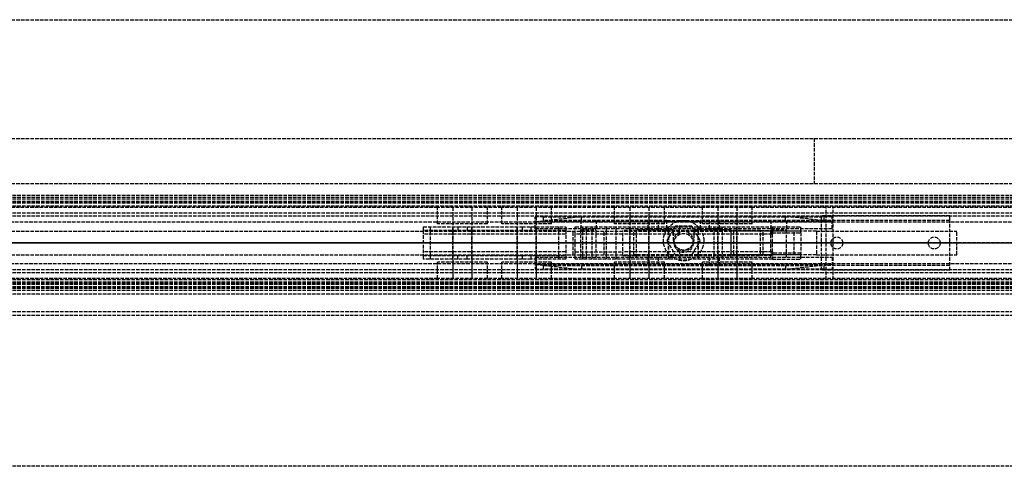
# Model space of a CAD drawing. Header units: millimetres. Extents: x 0 to 2000, y -94 to 94.
# Tile 10 of 11: x 636 to 1050, y -94 to 94. Entities that reach past the tile are written whole.
import ezdxf

# ---------------------------------------------------------------- set-up
doc = ezdxf.new("R2010")
doc.units = ezdxf.units.MM
doc.header["$LTSCALE"] = 10
doc.linetypes.add('ALLCAD_Strich', pattern=[0.2, 0.15, -0.05])
doc.layers.add('BESCH_KONT_sich_schn_ansi_2d', color=40, linetype='Continuous')
doc.layers.add('BESCH_KONT_sich_schn_grun_2d', color=10, linetype='Continuous')

msp = doc.modelspace()

# ---------------------------------------------------------------- linework, layer by layer
at = {"layer": 'BESCH_KONT_sich_schn_ansi_2d', "linetype": 'ALLCAD_Strich'}
for p, q in [((0, 0, 2368), (2000, 0, 2368)), ((2000, 0, 2418), (0, 0, 2418)), ((2000, 0, 2365.5), (0, 0, 2365.5)), ((2000, 0, 2250), (0, 0, 2250)), ((2000, 0, 2306), (0, 0, 2306)), ((2000, 0, 2307.5), (0, 0, 2307.5)), ((2000, 0, 2312.5), (0, 0, 2312.5)), ((2000, 0, 2331.5), (0, 0, 2331.5)), ((2000, 0, 2333), (0, 0, 2333)), ((2000, 0, 2335.5), (0, 0, 2335.5)), ((2000, 0, 2342), (0, 0, 2342)), ((2000, 0, 2343.5), (0, 0, 2343.5)), ((2000, 0, 2365), (0, 0, 2365)), ((2000, 0, 2346.21), (0, 0, 2346.21)), ((2000, 0, 2344.44), (0, 0, 2344.44)), ((2000, 0, 2343.73), (0, 0, 2343.73)), ((2000, 0, 2345.5), (0, 0, 2345.5)), ((2000, 0, 2251.5), (0, 0, 2251.5)), ((2000, 0, 2303.5), (0, 0, 2303.5)), ((2000, 0, 2306), (0, 0, 2306)), ((2000, 0, 2343.73), (0, 0, 2343.73)), ((2000, 0, 2344.44), (0, 0, 2344.44)), ((2000, 0, 2346.5), (0, 0, 2346.5)), ((2000, 0, 2364), (0, 0, 2364)), ((2000, 0, 2305.5), (0.02, 0, 2305.5)), ((973, 0, 7), (2, 0, 7)), ((179.5, 0, 2293), (852.5, 0, 2293)), ((978, 0, 2365), (214, 0, 2365)), ((975, 0, 2343.5), (217, 0, 2343.5)), ((805.4, 0, 2320.12), (808.4, 0, 2310.12)), ((819.96, 0, 2321.9), (805.4, 0, 2321.9)), ((805.4, 0, 2321.9), (805.4, 0, 2320.12)), ((805.4, 0, 2325.4), (805.4, 0, 2321.9)), ((805.4, 0, 2327.4), (805.4, 0, 2325.4)), ((805.4, 0, 2331.4), (805.4, 0, 2327.4)), ((805.4, 0, 2331.4), (865.4, 0, 2331.4)), ((805.4, 0, 2327.4), (865.4, 0, 2327.4)), ((805.4, 0, 2325.4), (865.4, 0, 2325.4)), ((808.4, 0, 2310.12), (862.4, 0, 2310.12)), ((846.96, 0, 2321.9), (823.84, 0, 2321.9)), ((865.4, 0, 2321.9), (850.84, 0, 2321.9)), ((852.5, 0, 2293), (855.96, 0, 2293)), ((870.33, 0, 2262), (852.5, 0, 2293)), ((977.5, 0, 2253), (852.5, 0, 2253)), ((852.5, 0, 2253), (852.5, 0, 2293)), ((852.5, 0, 2253), (870.33, 0, 2262)), ((872.06, 0, 2265), (855.96, 0, 2293)), ((855.96, 0, 2293), (974.04, 0, 2293)), ((865.4, 0, 2320.12), (862.4, 0, 2310.12)), ((865.38, 0, 2325.41), (865.38, 0, 2325.41)), ((865.38, 0, 2325.41), (865.38, 0, 2325.4)), ((865.38, 0, 2325.4), (865.38, 0, 2325.41)), ((865.38, 0, 2325.41), (865.38, 0, 2325.41)), ((865.38, 0, 2325.41), (865.38, 0, 2325.4)), ((865.38, 0, 2325.4), (865.38, 0, 2325.4)), ((865.39, 0, 2325.41), (865.39, 0, 2325.41)), ((865.39, 0, 2325.4), (865.39, 0, 2325.41)), ((865.39, 0, 2325.41), (865.39, 0, 2325.4)), ((865.39, 0, 2325.4), (865.39, 0, 2325.4)), ((865.39, 0, 2325.4), (865.39, 0, 2325.4)), ((865.39, 0, 2325.4), (865.39, 0, 2325.4)), ((865.39, 0, 2325.41), (865.39, 0, 2325.4)), ((865.39, 0, 2325.4), (865.39, 0, 2325.4)), ((865.39, 0, 2325.41), (865.39, 0, 2325.41)), ((865.39, 0, 2325.41), (865.39, 0, 2325.41)), ((865.39, 0, 2325.41), (865.39, 0, 2325.4)), ((865.39, 0, 2325.4), (865.39, 0, 2325.41)), ((865.4, 0, 2325.41), (865.4, 0, 2325.41)), ((865.4, 0, 2325.4), (865.4, 0, 2325.41)), ((865.4, 0, 2325.41), (865.4, 0, 2325.41)), ((865.4, 0, 2325.41), (865.4, 0, 2325.4)), ((865.4, 0, 2325.4), (865.4, 0, 2325.4)), ((865.4, 0, 2321.9), (865.4, 0, 2320.12)), ((865.4, 0, 2331.4), (865.4, 0, 2327.4)), ((865.4, 0, 2327.4), (865.4, 0, 2325.4)), ((865.4, 0, 2325.4), (865.4, 0, 2321.9)), ((869.4, 0, 2327.4), (889.4, 0, 2327.4)), ((869.4, 0, 2325.41), (869.4, 0, 2327.4)), ((869.4, 0, 2325.41), (869.4, 0, 2325.4)), ((869.4, 0, 2325.4), (869.4, 0, 2325.4)), ((869.4, 0, 2325.41), (869.4, 0, 2325.4)), ((869.4, 0, 2325.41), (869.4, 0, 2325.41)), ((869.4, 0, 2325.41), (869.4, 0, 2325.41)), ((869.4, 0, 2325.4), (869.4, 0, 2325.41)), ((869.4, 0, 2325.4), (869.4, 0, 2325.4)), ((952.4, 0, 2325.4), (869.4, 0, 2325.4)), ((869.4, 0, 2310.12), (869.4, 0, 2325.4)), ((869.41, 0, 2325.41), (869.41, 0, 2325.41)), ((869.41, 0, 2325.41), (869.41, 0, 2325.4)), ((869.41, 0, 2325.41), (869.41, 0, 2325.41)), ((869.41, 0, 2325.4), (869.41, 0, 2325.4)), ((869.41, 0, 2325.4), (869.41, 0, 2325.41)), ((869.41, 0, 2325.4), (869.41, 0, 2325.4)), ((869.41, 0, 2325.4), (869.41, 0, 2325.4)), ((869.41, 0, 2325.4), (869.41, 0, 2325.4)), ((869.41, 0, 2325.4), (869.41, 0, 2325.41)), ((869.41, 0, 2325.41), (869.41, 0, 2325.41)), ((869.41, 0, 2325.4), (869.41, 0, 2325.41)), ((869.41, 0, 2325.4), (869.41, 0, 2325.41)), ((869.42, 0, 2325.41), (869.42, 0, 2325.4)), ((869.42, 0, 2325.4), (869.42, 0, 2325.41)), ((869.42, 0, 2325.4), (869.42, 0, 2325.4)), ((869.42, 0, 2325.41), (869.42, 0, 2325.4)), ((869.42, 0, 2325.41), (869.42, 0, 2325.41)), ((869.42, 0, 2325.41), (869.42, 0, 2325.41)), ((959.67, 0, 2262), (870.33, 0, 2262)), ((957.94, 0, 2265), (872.06, 0, 2265)), ((872.06, 0, 2265), (872.06, 0, 2265)), ((872.06, 0, 2265.01), (872.06, 0, 2265.01)), ((872.06, 0, 2265.01), (872.06, 0, 2265.01)), ((872.06, 0, 2265.01), (872.06, 0, 2265)), ((872.06, 0, 2265), (872.06, 0, 2265.01)), ((872.07, 0, 2265), (872.07, 0, 2265.01)), ((872.07, 0, 2265.01), (872.07, 0, 2265)), ((872.07, 0, 2265.01), (872.07, 0, 2265.01)), ((872.07, 0, 2265.01), (872.07, 0, 2265.01)), ((872.07, 0, 2265), (872.07, 0, 2265)), ((872.07, 0, 2265.01), (872.07, 0, 2265)), ((872.07, 0, 2265), (872.07, 0, 2265)), ((872.07, 0, 2265), (872.07, 0, 2265)), ((872.07, 0, 2265), (872.07, 0, 2265)), ((872.07, 0, 2265.01), (872.07, 0, 2265)), ((872.07, 0, 2265), (872.07, 0, 2265.01)), ((872.07, 0, 2265.01), (872.07, 0, 2265.01)), ((872.07, 0, 2265.01), (872.07, 0, 2265)), ((872.08, 0, 2265), (872.08, 0, 2265.01)), ((872.08, 0, 2265.01), (872.08, 0, 2265.01)), ((872.08, 0, 2265.01), (872.08, 0, 2265)), ((872.08, 0, 2265), (872.08, 0, 2265.01)), ((872.08, 0, 2265.01), (872.08, 0, 2265.01)), ((872.08, 0, 2265), (872.08, 0, 2265)), ((913.4, 0, 2302.9), (874.12, 0, 2305.13)), ((889.4, 0, 2327.4), (952.3, 0, 2327.4)), ((889.4, 0, 2327.4), (889.4, 0, 2331.4)), ((889.4, 0, 2331.4), (947.4, 0, 2331.4)), ((894, 0, 2279), (894, 0, 2293)), ((936, 0, 2279), (894, 0, 2279)), ((935, 0, 2292), (895, 0, 2292)), ((895, 0, 2292), (895, 0, 2287.5)), ((895, 0, 2287.5), (935, 0, 2287.5)), ((925.75, 0, 2277.5), (904.25, 0, 2277.5)), ((904.25, 0, 2286), (925.75, 0, 2286)), ((923.5, 0, 2295), (906.5, 0, 2295)), ((906.5, 0, 2293), (906.5, 0, 2295)), ((908, 0, 2281.5), (911.5, 0, 2281.5)), ((908, 0, 2281.5), (908, 0, 2287.5)), ((908, 0, 2301), (911.5, 0, 2301)), ((908, 0, 2295), (908, 0, 2301)), ((908, 0, 2287.5), (908, 0, 2293)), ((910.75, 0, 2287.5), (910.75, 0, 2292)), ((911, 0, 2323.28), (911, 0, 2313.52)), ((919, 0, 2313), (911, 0, 2313)), ((911, 0, 2281.5), (911, 0, 2303.04)), ((911, 0, 2293), (911, 0, 2295)), ((911, 0, 2331.4), (911, 0, 2323.28)), ((911, 0, 2313.52), (911, 0, 2303.04)), ((911.5, 0, 2281.5), (918.5, 0, 2281.5)), ((911.5, 0, 2281.5), (911.5, 0, 2287.5)), ((911.5, 0, 2301), (918.5, 0, 2301)), ((911.5, 0, 2295), (911.5, 0, 2301)), ((927.9, 0, 2302.9), (913.4, 0, 2302.9)), ((913.61, 0, 2325.4), (913.61, 0, 2327.4)), ((916.39, 0, 2327.4), (916.39, 0, 2325.4)), ((918.48, 0, 2281.51), (918.48, 0, 2281.51)), ((918.48, 0, 2281.51), (918.48, 0, 2281.5)), ((918.48, 0, 2281.5), (918.48, 0, 2281.5)), ((918.48, 0, 2281.5), (918.48, 0, 2281.51)), ((918.48, 0, 2281.51), (918.48, 0, 2281.51)), ((918.48, 0, 2281.51), (918.48, 0, 2281.5)), ((918.48, 0, 2295.01), (918.48, 0, 2295.01)), ((918.48, 0, 2295.01), (918.48, 0, 2295)), ((918.48, 0, 2295), (918.48, 0, 2295.01)), ((918.48, 0, 2295.01), (918.48, 0, 2295.01)), ((918.48, 0, 2295.01), (918.48, 0, 2295)), ((918.48, 0, 2295), (918.48, 0, 2295)), ((918.49, 0, 2281.5), (918.49, 0, 2281.51)), ((918.49, 0, 2281.51), (918.49, 0, 2281.51)), ((918.49, 0, 2281.51), (918.49, 0, 2281.5)), ((918.49, 0, 2281.5), (918.49, 0, 2281.5)), ((918.49, 0, 2281.51), (918.49, 0, 2281.51)), ((918.49, 0, 2281.51), (918.49, 0, 2281.5)), ((918.49, 0, 2281.51), (918.49, 0, 2281.5)), ((918.49, 0, 2281.5), (918.49, 0, 2281.5)), ((918.49, 0, 2281.5), (918.49, 0, 2281.5)), ((918.49, 0, 2281.5), (918.49, 0, 2281.5)), ((918.49, 0, 2281.5), (918.49, 0, 2281.51)), ((918.49, 0, 2281.51), (918.49, 0, 2281.51)), ((918.49, 0, 2295.01), (918.49, 0, 2295.01)), ((918.49, 0, 2295), (918.49, 0, 2295.01)), ((918.49, 0, 2295.01), (918.49, 0, 2295)), ((918.49, 0, 2295), (918.49, 0, 2295)), ((918.49, 0, 2295), (918.49, 0, 2295)), ((918.49, 0, 2295), (918.49, 0, 2295)), ((918.49, 0, 2295.01), (918.49, 0, 2295)), ((918.49, 0, 2295), (918.49, 0, 2295)), ((918.49, 0, 2295.01), (918.49, 0, 2295.01)), ((918.49, 0, 2295.01), (918.49, 0, 2295.01)), ((918.49, 0, 2295.01), (918.49, 0, 2295)), ((918.49, 0, 2295), (918.49, 0, 2295.01)), ((918.5, 0, 2281.5), (922, 0, 2281.5)), ((918.5, 0, 2281.5), (918.5, 0, 2287.5)), ((918.5, 0, 2281.51), (918.5, 0, 2281.51)), ((918.5, 0, 2281.51), (918.5, 0, 2281.5)), ((918.5, 0, 2281.5), (918.5, 0, 2281.5)), ((918.5, 0, 2281.5), (918.5, 0, 2281.51)), ((918.5, 0, 2281.51), (918.5, 0, 2281.51)), ((918.5, 0, 2295.01), (918.5, 0, 2295.01)), ((918.5, 0, 2295), (918.5, 0, 2295.01)), ((918.5, 0, 2295.01), (918.5, 0, 2295.01)), ((918.5, 0, 2295.01), (918.5, 0, 2295)), ((918.5, 0, 2295), (918.5, 0, 2295)), ((918.5, 0, 2301), (922, 0, 2301)), ((918.5, 0, 2295), (918.5, 0, 2301)), ((919, 0, 2323.12), (919, 0, 2313.68)), ((919, 0, 2281.5), (919, 0, 2302.9)), ((919, 0, 2293), (919, 0, 2295)), ((919, 0, 2331.4), (919, 0, 2323.12)), ((919, 0, 2313.68), (919, 0, 2302.9)), ((919.25, 0, 2287.5), (919.25, 0, 2292)), ((922, 0, 2281.5), (922, 0, 2287.5)), ((922, 0, 2295), (922, 0, 2301)), ((922, 0, 2293), (922, 0, 2287.5)), ((923.5, 0, 2293), (923.5, 0, 2295)), ((931.4, 0, 2298.4), (927.9, 0, 2302.9)), ((964.4, 0, 2298.4), (931.4, 0, 2298.4)), ((934.9, 0, 2314.4), (934.9, 0, 2309.4)), ((934.9, 0, 2309.4), (934.9, 0, 2304.4)), ((970.9, 0, 2304.4), (934.9, 0, 2304.4)), ((970.9, 0, 2314.4), (934.9, 0, 2314.4)), ((934.9, 0, 2314.4), (934.9, 0, 2309.4)), ((934.9, 0, 2309.4), (934.9, 0, 2304.4)), ((964.4, 0, 2304.4), (934.9, 0, 2304.4)), ((952.4, 0, 2314.4), (934.9, 0, 2314.4)), ((935, 0, 2287.5), (935, 0, 2292)), ((936, 0, 2293), (936, 0, 2279)), ((952.4, 0, 2326.4), (952.4, 0, 2325.4)), ((952.4, 0, 2325.4), (952.4, 0, 2311.9)), ((952.4, 0, 2311.9), (964.4, 0, 2311.9)), ((974.04, 0, 2293), (957.94, 0, 2265)), ((977.5, 0, 2253), (959.67, 0, 2262)), ((959.67, 0, 2262), (977.5, 0, 2293)), ((964.4, 0, 2311.9), (964.4, 0, 2298.4)), ((970, 0), (970, 0, 7)), ((970, 0), (973, 0)), ((970, 0, 7), (970, 0, 2250)), ((970.9, 0, 2314.4), (970.9, 0, 2309.4)), ((970.9, 0, 2309.4), (970.9, 0, 2304.4)), ((1027, 0, 19.5), (973, 0, 19.5)), ((973, 0), (973, 0, 19.5)), ((1027, 0), (973, 0)), ((1027, 0, 2), (973, 0, 2)), ((1027, 0, 7), (973, 0, 7)), ((974.04, 0, 2293), (977.5, 0, 2293)), ((975, 0, 2343.5), (975, 0, 2348.5)), ((975, 0, 2348.5), (978, 0, 2348.5)), ((977, 0, 2), (977, 0)), ((977.5, 0, 2253), (977.5, 0, 2293)), ((977.5, 0, 2293), (1030, 0, 2293)), ((978, 0, 2348.5), (978, 0, 2365)), ((982, 0, 2), (982, 0)), ((1018, 0, 2), (1018, 0)), ((1023, 0, 2), (1023, 0)), ((1026.98, 0, 2), (1026.98, 0, 2.01)), ((1026.98, 0, 2), (1026.98, 0, 2.01)), ((1026.99, 0, 2.01), (1026.98, 0, 2.01)), ((1026.98, 0, 2), (1026.98, 0, 2.01)), ((1026.98, 0, 2.01), (1026.98, 0, 2.01)), ((1026.98, 0, 2.01), (1026.98, 0, 2.01)), ((1026.98, 0, 2), (1026.98, 0, 2.01)), ((1026.98, 0, 2), (1026.98, 0, 2.01)), ((1026.98, 0, 2), (1026.98, 0, 2.01)), ((1026.98, 0, 2), (1026.98, 0, 2.01)), ((1026.99, 0, 2), (1026.99, 0, 2.01)), ((1026.99, 0, 2.01), (1026.99, 0, 2.01)), ((1026.99, 0, 2.01), (1026.99, 0, 2.01)), ((1026.99, 0, 2.01), (1026.99, 0, 2.01)), ((1026.99, 0, 2), (1026.99, 0, 2.01)), ((1026.99, 0, 2), (1026.99, 0, 2.01)), ((1026.99, 0, 2), (1026.99, 0, 2.01)), ((1026.99, 0, 2), (1026.99, 0, 2.01)), ((1026.99, 0, 2), (1026.99, 0, 2.01)), ((1026.99, 0, 2), (1026.99, 0, 2.01)), ((1026.99, 0, 2), (1026.99, 0, 2.01)), ((1026.99, 0, 2.01), (1027, 0, 2.01)), ((1026.99, 0, 2), (1026.99, 0, 2.01)), ((1026.99, 0, 2), (1026.99, 0, 2.01)), ((1027, 0), (1027, 0, 19.5)), ((1030, 0, 7), (1027, 0, 7)), ((1027, 0), (2000, 0)), ((1027, 0, 2), (1027, 0, 2.01)), ((1027, 0, 2), (1027, 0, 2.01)), ((1027, 0, 2), (1027, 0, 2.01)), ((1027, 0, 2.01), (1027, 0, 2.01)), ((1027, 0, 2), (1027, 0, 2.01)), ((1027, 0, 2.01), (1027, 0, 2.01)), ((1027, 0, 2), (1027, 0, 2.01)), ((1027, 0, 2), (1027, 0, 2.01)), ((1030, 0, 2250), (1030, 0, 7)), ((1030, 0, 2293), (1030, 0, 2250))]:
    msp.add_line(p, q, dxfattribs=at)
at = {"layer": 'BESCH_KONT_sich_schn_ansi_2d', "linetype": 'ALLCAD_Strich', "extrusion": (0, 1, 0)}
for centre, radius in [((-821.9, 2318.4), 10.5), ((-821.9, 2318.4), 4), ((-821.9, 2318.4), 4), ((-848.9, 2318.4), 10.5), ((-848.9, 2318.4), 4), ((-848.9, 2318.4), 4), ((-875, 2273), 6.5), ((-875, 2273), 3.25), ((-874.4, 2320.4), 2), ((-884.4, 2320.4), 2), ((-896.4, 2318.4), 10.5), ((-896.4, 2318.4), 4), ((-896.4, 2318.4), 4), ((-914.9, 2318.4), 6.25), ((-914.9, 2318.4), 6.25), ((-933.4, 2318.4), 10.5), ((-933.4, 2318.4), 4), ((-933.4, 2318.4), 4), ((-955, 2273), 6.5), ((-955, 2273), 3.25)]:
    msp.add_circle(centre, radius, dxfattribs=at)
at = {"layer": 'BESCH_KONT_sich_schn_ansi_2d', "linetype": 'ALLCAD_Strich', "extrusion": (0, -1, 0)}
for centre, radius, start, end in [((865.38, 2325.4), 0.00271, 270, 360), ((865.38, 2325.41), 0.00271, 0, 90), ((865.38, 2325.41), 0.00271, 90, 180), ((865.38, 2325.4), 0.00271, 180, 270), ((865.39, 2325.41), 0.00217, 90, 180), ((865.39, 2325.4), 0.00217, 180, 270), ((865.4, 2325.41), 0.00271, 90, 180), ((865.4, 2325.4), 0.00271, 180, 270), ((865.4, 2325.41), 0.00271, 0, 90), ((865.4, 2325.4), 0.00271, 270, 360), ((869.4, 2325.4), 0.00271, 270, 360), ((869.4, 2325.41), 0.00271, 0, 90), ((869.4, 2325.4), 0.00116, 180, 270), ((869.4, 2325.41), 0.00116, 90, 180), ((869.41, 2325.4), 0.00217, 270, 0), ((869.41, 2325.41), 0.00217, 0, 90), ((869.42, 2325.4), 0.00271, 270, 360), ((869.42, 2325.41), 0.00271, 0, 90), ((869.42, 2325.4), 0.00116, 180, 270), ((869.42, 2325.41), 0.00116, 90, 180), ((872.06, 2265.01), 0.00271, 0, 90), ((872.06, 2265), 0.00271, 270, 360), ((872.06, 2265.01), 0.00271, 90, 180), ((872.06, 2265), 0.00271, 180, 270), ((872.07, 2265), 0.00217, 180, 270), ((872.07, 2265.01), 0.00217, 90, 180), ((872.08, 2265), 0.00271, 180, 270), ((872.08, 2265.01), 0.00271, 90, 180), ((872.08, 2265), 0.00271, 270, 360), ((872.08, 2265.01), 0.00271, 0, 90), ((918.48, 2281.51), 0.00271, 0, 90), ((918.48, 2281.5), 0.00271, 270, 0), ((918.48, 2281.51), 0.00271, 90, 180), ((918.48, 2281.5), 0.00271, 180, 270), ((918.48, 2295), 0.00271, 270, 0), ((918.48, 2295.01), 0.00271, 0, 90), ((918.48, 2295.01), 0.00271, 90, 180), ((918.48, 2295), 0.00271, 180, 270), ((918.5, 2281.51), 0.00271, 90, 180), ((918.5, 2281.5), 0.00271, 180, 270), ((918.49, 2281.51), 0.00217, 90, 180), ((918.49, 2281.5), 0.00217, 180, 270), ((918.49, 2295.01), 0.00217, 90, 180), ((918.49, 2295), 0.00217, 180, 270), ((918.5, 2295.01), 0.00271, 90, 180), ((918.5, 2295), 0.00271, 180, 270), ((918.5, 2281.5), 0.00271, 270, 0), ((918.5, 2281.51), 0.00271, 0, 90), ((918.5, 2295.01), 0.00271, 0, 90), ((918.5, 2295), 0.00271, 270, 0)]:
    msp.add_arc(centre, radius, start, end, dxfattribs=at)
at = {"layer": 'BESCH_KONT_sich_schn_ansi_2d', "linetype": 'ALLCAD_Strich', "extrusion": (0, 1, 0)}
for centre, radius, start, end in [((-865.38, 2325.41), 0.00116, 0, 90), ((-865.38, 2325.4), 0.00116, 270, 360), ((-865.38, 2325.41), 0.00116, 90, 180), ((-865.38, 2325.4), 0.00116, 180, 270), ((-865.39, 2325.41), 0.00093, 270, 0), ((-865.39, 2325.41), 0.00093, 360, 90), ((-865.4, 2325.41), 0.00116, 0, 90), ((-865.4, 2325.4), 0.00116, 270, 360), ((-865.4, 2325.41), 0.00116, 90, 180), ((-865.4, 2325.4), 0.00116, 180, 270), ((-869.4, 2325.41), 0.00116, 90, 180), ((-869.4, 2325.4), 0.00116, 180, 270), ((-869.4, 2325.41), 0.00271, 0, 90), ((-869.4, 2325.4), 0.00271, 270, 360), ((-874.4, 2310.12), 5, 273.2519, 0), ((-869.41, 2325.41), 0.00093, 90, 180), ((-869.41, 2325.41), 0.00093, 180, 270), ((-869.42, 2325.41), 0.00271, 0, 90), ((-869.42, 2325.4), 0.00271, 270, 360), ((-869.42, 2325.41), 0.00116, 90, 180), ((-869.42, 2325.4), 0.00116, 180, 270), ((-872.06, 2265), 0.00116, 180, 270), ((-872.06, 2265.01), 0.00116, 90, 180), ((-872.06, 2265), 0.00116, 270, 0), ((-872.06, 2265.01), 0.00116, 0, 90), ((-872.07, 2265.01), 0.00093, 0, 90), ((-872.07, 2265.01), 0.00093, 270, 360), ((-872.08, 2265.01), 0.00116, 0, 90), ((-872.08, 2265), 0.00116, 270, 0), ((-872.08, 2265.01), 0.00116, 90, 180), ((-872.08, 2265), 0.00116, 180, 270), ((-904.25, 2281.75), 4.25, 270, 90), ((-918.48, 2281.51), 0.00116, 0, 90), ((-918.48, 2281.51), 0.00116, 90, 180), ((-918.48, 2281.5), 0.00116, 180, 270), ((-918.48, 2281.5), 0.00116, 270, 360), ((-918.48, 2295.01), 0.00116, 0, 90), ((-918.48, 2295), 0.00116, 270, 360), ((-918.48, 2295.01), 0.00116, 90, 180), ((-918.48, 2295), 0.00116, 180, 270), ((-918.49, 2281.51), 0.00093, 270, 0), ((-918.49, 2281.51), 0.00093, 0, 90), ((-918.49, 2295.01), 0.00093, 270, 0), ((-918.49, 2295.01), 0.00093, 0, 90), ((-918.5, 2281.51), 0.00116, 0, 90), ((-918.5, 2281.51), 0.00116, 90, 180), ((-918.5, 2281.5), 0.00116, 180, 270), ((-918.5, 2281.5), 0.00116, 270, 360), ((-918.5, 2295.01), 0.00116, 0, 90), ((-918.5, 2295), 0.00116, 270, 360), ((-918.5, 2295.01), 0.00116, 90, 180), ((-918.5, 2295), 0.00116, 180, 270), ((-925.75, 2281.75), 4.25, 90, 270), ((-947.4, 2326.4), 5, 90, 168.463), ((-947.4, 2326.4), 5, 168.463, 180)]:
    msp.add_arc(centre, radius, start, end, dxfattribs=at)
at = {"layer": 'BESCH_KONT_sich_schn_grun_2d', "linetype": 'ALLCAD_Strich'}
for p, q in [((0, 94), (2000, 94)), ((0, 44), (2000, 44)), ((970, 44), (970, 25)), ((0, 25), (2000, 25)), ((2000, 20), (0, 20)), ((2000, 19.21), (0, 19.21)), ((2000, 18.5), (0, 18.5)), ((2000, 17.5), (0, 17.5)), ((2000, 17.44), (0, 17.44)), ((2000, 17), (0, 17)), ((2000, 16.73), (0, 16.73)), ((2000, 15.5), (0, 15.5)), ((2000, 12.5), (0, 12.5)), ((978, 15.5), (214, 15.5)), ((811.4, 15), (410.6, 15)), ((832.4, 15), (811.4, 15)), ((811.4, 8), (811.4, 15)), ((817.9, 15), (817.9, -15)), ((817.9, 15), (817.9, 8)), ((825.9, 15), (825.9, -15)), ((825.9, 15), (825.9, 8)), ((838.4, 15), (832.4, 15)), ((832.4, 8), (832.4, 15)), ((859.4, 15), (838.4, 15)), ((838.4, 8), (838.4, 15)), ((844.9, 15), (844.9, -15)), ((844.9, 15), (844.9, 8)), ((852.9, 15), (852.9, -15)), ((852.9, 15), (852.9, 8)), ((885.9, 15), (859.4, 15)), ((859.4, 8), (859.4, 15)), ((906.9, 15), (885.9, 15)), ((885.9, 8), (885.9, 15)), ((892.4, 15), (892.4, -15)), ((892.4, 15), (892.4, 8)), ((900.4, 15), (900.4, -15)), ((900.4, 15), (900.4, 8)), ((906.9, 8), (906.9, 15)), ((922.9, 15), (906.9, 15)), ((943.9, 15), (922.9, 15)), ((922.9, 8), (922.9, 15)), ((929.4, 15), (929.4, -15)), ((929.4, 15), (929.4, 8)), ((937.4, 15), (937.4, -15)), ((937.4, 15), (937.4, 8)), ((943.9, 8), (943.9, 15)), ((1941, 15), (943.9, 15)), ((975, -15.5), (975, 15.5)), ((978, -15.5), (978, 15.5)), ((2000, 11.25), (0, 11.25)), ((1941, 8.75), (625, 8.75)), ((855.96, 11), (852.5, 11)), ((852.5, 6), (852.5, 11)), ((852.5, 9), (870.33, 11)), ((852.5, 9), (977.5, 9)), ((855.96, 9.5), (855.96, 11)), ((855.96, 11), (872.06, 11)), ((908, 9.5), (855.96, 9.5)), ((871.75, 9.5), (871.75, 6)), ((872.06, 11), (957.94, 11)), ((872.06, 9.5), (872.06, 11)), ((872.06, 9.5), (872.06, 9.5)), ((872.06, 9.5), (872.06, 9.5)), ((872.06, 9.5), (872.06, 9.5)), ((872.06, 9.5), (872.07, 9.5)), ((872.06, 9.5), (872.06, 9.5)), ((872.06, 9.5), (872.06, 9.5)), ((872.06, 9.5), (872.06, 9.5)), ((872.06, 9.5), (872.06, 9.5)), ((872.06, 9.5), (872.06, 9.5)), ((872.07, 9.5), (872.07, 9.5)), ((872.07, 9.5), (872.07, 9.5)), ((872.07, 9.5), (872.07, 9.5)), ((872.07, 9.5), (872.07, 9.5)), ((872.07, 9.5), (872.07, 9.5)), ((872.07, 9.5), (872.07, 9.5)), ((872.07, 9.5), (872.07, 9.5)), ((872.07, 9.5), (872.07, 9.5)), ((872.07, 9.5), (872.07, 9.5)), ((872.07, 9.5), (872.07, 9.5)), ((872.07, 9.5), (872.07, 9.5)), ((872.07, 9.5), (872.07, 9.5)), ((872.08, 9.5), (872.07, 9.5)), ((872.08, 9.5), (872.08, 9.5)), ((872.08, 9.5), (872.08, 9.5)), ((872.08, 9.5), (872.08, 9.5)), ((872.08, 9.5), (872.08, 9.5)), ((872.08, 9.5), (872.08, 9.5)), ((872.08, 9.5), (872.08, 9.5)), ((872.08, 9.5), (872.08, 9.5)), ((872.08, 9.5), (872.08, 9.5)), ((872.08, 9.5), (872.08, 9.5)), ((878.25, 9.5), (878.25, 6)), ((900, 9.5), (900, 6)), ((904.25, 9.5), (904.25, 6)), ((908, 9.5), (922, 9.5)), ((908, 6), (908, 9.5)), ((974.04, 9.5), (922, 9.5)), ((922, 9.5), (922, 6)), ((925.75, 9.5), (925.75, 6)), ((930, 9.5), (930, 6)), ((951.75, 9.5), (951.75, 6)), ((957.94, 9.5), (957.94, 11)), ((957.94, 11), (974.04, 11)), ((958.25, 9.5), (958.25, 6)), ((977.5, 9), (959.67, 11)), ((1027, 11.5), (973, 11.5)), ((973, 9.5), (973, 11.5)), ((973, -9.5), (973, 9.5)), ((974.04, 11), (974.04, 9.5)), ((977.5, 11), (974.04, 11)), ((1027, 9.5), (974.04, 9.5)), ((977.5, 6), (977.5, 11)), ((1026.98, 9.5), (1026.98, 9.49)), ((1026.98, 9.5), (1026.98, 9.49)), ((1026.98, 9.5), (1026.98, 9.5)), ((1026.98, 9.5), (1026.98, 9.5)), ((1026.98, 9.49), (1026.98, 9.5)), ((1026.98, 9.49), (1026.98, 9.49)), ((1026.98, 9.49), (1026.98, 9.49)), ((1026.99, 9.5), (1026.99, 9.5)), ((1026.99, 9.5), (1026.99, 9.49)), ((1026.99, 9.5), (1026.99, 9.5)), ((1026.99, 9.5), (1026.99, 9.5)), ((1026.99, 9.5), (1026.99, 9.5)), ((1026.99, 9.5), (1026.99, 9.5)), ((1026.99, 9.5), (1026.99, 9.5)), ((1026.99, 9.49), (1026.99, 9.5)), ((1026.99, 9.5), (1026.99, 9.49)), ((1026.99, 9.49), (1026.99, 9.5)), ((1026.99, 9.49), (1026.99, 9.49)), ((1026.99, 9.49), (1026.99, 9.49)), ((1026.99, 9.49), (1026.99, 9.49)), ((1027, 9.5), (1027, 11.5)), ((1027, -9.5), (1027, 9.5)), ((1027, 9.5), (1027, 9.49)), ((1027, 9.49), (1027, 9.5)), ((1027, 9.5), (1027, 9.5)), ((1027, 9.5), (1027, 9.5)), ((1027, 9.49), (1027, 9.49)), ((1027, 9.49), (1027, 9.49)), ((138, 5), (894, 5)), ((805.4, 6.75), (819.96, 6.75)), ((805.4, 6.75), (805.4, 5.25)), ((865.4, 5.25), (805.4, 5.25)), ((805.4, 5.25), (805.4, -5.25)), ((808.4, -6.75), (808.4, 6.75)), ((832.4, 8), (811.4, 8)), ((817.9, -6.75), (817.9, 6.75)), ((819.96, 6.75), (823.84, 6.75)), ((819.96, 6.75), (819.96, 5.25)), ((823.84, 6.75), (846.96, 6.75)), ((823.84, 6.75), (823.84, 5.25)), ((825.9, -6.75), (825.9, 6.75)), ((859.4, 8), (838.4, 8)), ((844.9, -6.75), (844.9, 6.75)), ((846.96, 6.75), (850.84, 6.75)), ((846.96, 6.75), (846.96, 5.25)), ((850.84, 6.75), (865.4, 6.75)), ((850.84, 5.25), (850.84, 6.75)), ((908, 6), (852.5, 6)), ((852.9, -6.75), (852.9, 6.75)), ((862.4, -6.75), (862.4, 6.75)), ((865.4, 6.75), (865.4, 5.25)), ((865.4, 5.25), (865.4, -5.25)), ((868.5, -5), (868.5, 5)), ((869.4, 6.75), (952.4, 6.75)), ((869.4, 3.75), (869.4, 6.75)), ((871.75, 5.5), (878.25, 5.5)), ((871.75, -6), (871.75, 5.5)), ((872.4, 6.75), (872.4, -6.75)), ((874.12, -6.75), (874.12, 6.75)), ((876.4, 6.75), (876.4, -6.75)), ((878.25, -6), (878.25, 5.5)), ((881.5, -5), (881.5, 5)), ((882.4, 6.75), (882.4, -6.75)), ((906.9, 8), (885.9, 8)), ((886.4, 6.75), (886.4, -6.75)), ((947.4, 5.25), (889.4, 5.25)), ((889.4, -5.25), (889.4, 5.25)), ((892.4, -6.75), (892.4, 6.75)), ((894, -5), (894, 5)), ((894, 5), (934.9, 5)), ((910.75, 5.5), (895, 5.5)), ((895, 5.5), (895, -6)), ((900.4, -6.75), (900.4, 6.75)), ((911.5, 7.06), (908, 1)), ((922, 6), (908, 6)), ((908.65, 6.75), (908.65, -6.75)), ((908.65, -6.75), (908.65, 6.75)), ((910.75, 1), (910.75, 5.5)), ((918.5, 7.06), (911.5, 7.06)), ((913.4, 3.67), (913.4, 6.75)), ((918.48, 7.06), (918.48, 7.07)), ((918.48, 7.06), (918.48, 7.07)), ((918.48, 7.06), (918.48, 7.07)), ((918.48, 7.06), (918.48, 7.07)), ((918.48, 7.07), (918.48, 7.07)), ((918.48, 7.07), (918.48, 7.07)), ((918.48, 7.07), (918.49, 7.07)), ((918.48, 7.06), (918.48, 7.07)), ((918.48, 7.06), (918.48, 7.07)), ((918.48, 7.06), (918.48, 7.07)), ((918.49, 7.07), (918.49, 7.06)), ((918.49, 7.06), (918.49, 7.07)), ((918.49, 7.06), (918.49, 7.07)), ((918.49, 7.07), (918.49, 7.07)), ((918.49, 7.07), (918.49, 7.07)), ((918.49, 7.06), (918.49, 7.07)), ((918.49, 7.06), (918.49, 7.07)), ((918.49, 7.06), (918.49, 7.07)), ((918.49, 7.06), (918.49, 7.07)), ((918.49, 7.06), (918.49, 7.07)), ((918.5, 7.07), (918.49, 7.07)), ((918.49, 7.06), (918.49, 7.07)), ((918.5, 7.06), (918.5, 7.07)), ((918.5, 7.06), (918.5, 7.07)), ((918.5, 7.06), (918.5, 7.07)), ((918.5, 7.07), (918.5, 7.07)), ((918.5, 7.07), (918.5, 7.07)), ((918.5, 7.06), (918.5, 7.07)), ((918.5, 7.06), (918.5, 7.07)), ((918.5, 7.06), (918.5, 7.07)), ((918.5, 7.06), (918.5, 7.07)), ((922, 1), (918.5, 7.06)), ((919.25, 5.5), (919.25, 1)), ((935, 5.5), (919.25, 5.5)), ((921.15, 6.75), (921.15, -6.75)), ((921.15, -6.75), (921.15, 6.75)), ((977.5, 6), (922, 6)), ((943.9, 8), (922.9, 8)), ((927.9, -6.75), (927.9, 6.75)), ((929.4, -6.75), (929.4, 6.75)), ((931.4, -6.75), (931.4, 6.75)), ((934.9, 5), (934.9, -5)), ((970.9, 5), (934.9, 5)), ((934.9, 5), (934.9, -5)), ((964.4, 5), (934.9, 5)), ((935, -6), (935, 5.5)), ((936, 5), (936, -5)), ((937.4, -6.75), (937.4, 6.75)), ((947.4, 5.25), (952.3, 5.25)), ((947.4, -5.25), (947.4, 5.25)), ((948.5, -5), (948.5, 5)), ((951.75, 5.5), (958.25, 5.5)), ((951.75, -6), (951.75, 5.5)), ((952.3, 3.75), (952.3, 5.25)), ((952.4, 6.75), (952.4, 3.75)), ((952.4, 6.75), (964.4, 6.75)), ((952.4, 4.33), (964.4, 4.33)), ((958.25, -6), (958.25, 5.5)), ((961.5, -5), (961.5, 5)), ((964.4, 4.33), (964.4, 6.75)), ((964.4, 4.33), (964.4, -4.33)), ((970.9, 5), (970.9, -5)), ((970.9, 5), (1030, 5)), ((1030, -5), (1030, 5)), ((865.4, 3.75), (805.4, 3.75)), ((865.38, 3.75), (865.38, 3.75)), ((865.38, 3.75), (865.38, 3.75)), ((865.38, 3.75), (865.38, 3.75)), ((865.38, 3.75), (865.38, 3.75)), ((865.38, 3.75), (865.38, 3.75)), ((865.38, 3.75), (865.38, 3.75)), ((865.38, 3.75), (865.39, 3.75)), ((865.38, 3.75), (865.38, 3.75)), ((865.38, 3.75), (865.38, 3.75)), ((865.38, 3.75), (865.38, 3.75)), ((865.39, 3.75), (865.39, 3.75)), ((865.39, 3.75), (865.39, 3.75)), ((865.39, 3.75), (865.39, 3.75)), ((865.39, 3.75), (865.39, 3.75)), ((865.39, 3.75), (865.39, 3.75)), ((865.39, 3.75), (865.39, 3.75)), ((865.39, 3.75), (865.39, 3.75)), ((865.39, 3.75), (865.39, 3.75)), ((865.39, 3.75), (865.39, 3.75)), ((865.39, 3.75), (865.39, 3.75)), ((865.4, 3.75), (865.39, 3.75)), ((865.39, 3.75), (865.39, 3.75)), ((865.4, 3.75), (865.4, 3.75)), ((865.4, 3.75), (865.4, 3.75)), ((865.4, 3.75), (865.4, 3.75)), ((865.4, 3.75), (865.4, 3.75)), ((865.4, 3.75), (865.4, 3.75)), ((865.4, 3.75), (865.4, 3.75)), ((865.4, 3.75), (865.4, 3.75)), ((865.4, 3.75), (865.4, 3.75)), ((889.4, 3.75), (869.4, 3.75)), ((869.4, -3.75), (869.4, 3.75)), ((913.61, 3.75), (889.4, 3.75)), ((908, 1), (911.5, -5.06)), ((952.3, 3.75), (916.39, 3.75)), ((918.5, -5.06), (922, 1)), ((952.3, 3.75), (952.4, 3.75)), ((952.4, -3.75), (952.4, 3.75)), ((865.4, -3.75), (805.4, -3.75)), ((869.4, -3.75), (889.4, -3.75)), ((869.4, -3.75), (869.4, -3.75)), ((869.4, -3.75), (869.4, -3.75)), ((869.4, -3.75), (869.4, -3.75)), ((869.4, -3.75), (869.41, -3.75)), ((869.4, -3.75), (869.4, -3.75)), ((869.4, -3.75), (869.4, -3.75)), ((869.4, -3.75), (869.4, -3.75)), ((869.4, -3.75), (869.4, -3.75)), ((869.4, -3.75), (869.4, -3.75)), ((869.4, -3.75), (869.4, -3.75)), ((869.4, -6.75), (869.4, -3.75)), ((869.41, -3.75), (869.41, -3.75)), ((869.41, -3.75), (869.41, -3.75)), ((869.41, -3.75), (869.41, -3.75)), ((869.41, -3.75), (869.41, -3.75)), ((869.41, -3.75), (869.41, -3.75)), ((869.41, -3.75), (869.41, -3.75)), ((869.41, -3.75), (869.41, -3.75)), ((869.41, -3.75), (869.41, -3.75)), ((869.41, -3.75), (869.41, -3.75)), ((869.41, -3.75), (869.41, -3.75)), ((869.42, -3.75), (869.41, -3.75)), ((869.41, -3.75), (869.41, -3.75)), ((869.42, -3.75), (869.42, -3.75)), ((869.42, -3.75), (869.42, -3.75)), ((869.42, -3.75), (869.42, -3.75)), ((869.42, -3.75), (869.42, -3.75)), ((869.42, -3.75), (869.42, -3.75)), ((869.42, -3.75), (869.42, -3.75)), ((869.42, -3.75), (869.42, -3.75)), ((869.42, -3.75), (869.42, -3.75)), ((869.42, -3.75), (869.42, -3.75)), ((913.61, -3.75), (889.4, -3.75)), ((913.4, -6.75), (913.4, -3.67)), ((952.3, -3.75), (916.39, -3.75)), ((952.3, -5.25), (952.3, -3.75)), ((952.4, -3.75), (952.3, -3.75)), ((952.4, -3.75), (952.4, -6.75)), ((138, -5), (894, -5)), ((805.4, -5.25), (805.4, -6.75)), ((805.4, -5.25), (865.4, -5.25)), ((819.96, -6.75), (805.4, -6.75)), ((832.4, -8), (811.4, -8)), ((811.4, -15), (811.4, -8)), ((817.9, -8), (817.9, -15)), ((819.96, -6.75), (819.96, -5.25)), ((823.84, -6.75), (819.96, -6.75)), ((823.84, -6.75), (823.84, -5.25)), ((846.96, -6.75), (823.84, -6.75)), ((825.9, -8), (825.9, -15)), ((832.4, -15), (832.4, -8)), ((859.4, -8), (838.4, -8)), ((838.4, -15), (838.4, -8)), ((844.9, -8), (844.9, -15)), ((846.96, -5.25), (846.96, -6.75)), ((850.84, -6.75), (846.96, -6.75)), ((850.84, -6.75), (850.84, -5.25)), ((865.4, -6.75), (850.84, -6.75)), ((852.5, -6), (977.5, -6)), ((852.5, -6), (852.5, -11)), ((852.9, -8), (852.9, -15)), ((859.4, -15), (859.4, -8)), ((865.4, -5.25), (865.4, -6.75)), ((952.4, -6.75), (869.4, -6.75)), ((906.9, -8), (885.9, -8)), ((885.9, -15), (885.9, -8)), ((889.4, -5.25), (947.4, -5.25)), ((892.4, -8), (892.4, -15)), ((934.9, -5), (894, -5)), ((900, -6), (900, -9.5)), ((900.4, -8), (900.4, -15)), ((904.25, -6), (904.25, -9.5)), ((906.9, -15), (906.9, -8)), ((911.5, -5.06), (918.5, -5.06)), ((943.9, -8), (922.9, -8)), ((922.9, -15), (922.9, -8)), ((925.75, -6), (925.75, -9.5)), ((929.4, -8), (929.4, -15)), ((930, -6), (930, -9.5)), ((970.9, -5), (934.9, -5)), ((964.4, -5), (934.9, -5)), ((937.4, -8), (937.4, -15)), ((943.9, -15), (943.9, -8)), ((952.3, -5.25), (947.4, -5.25)), ((964.4, -4.33), (952.4, -4.33)), ((952.4, -6.75), (964.4, -6.75)), ((964.4, -6.75), (964.4, -4.33)), ((970.9, -5), (1030, -5)), ((977.5, -6), (977.5, -11)), ((2000, -11.25), (0, -11.25)), ((1941, -8.75), (625, -8.75)), ((977.5, -9), (852.5, -9)), ((852.5, -9), (870.33, -11)), ((852.5, -11), (855.96, -11)), ((855.96, -11), (855.96, -9.5)), ((855.96, -9.5), (974.04, -9.5)), ((872.06, -11), (855.96, -11)), ((872.06, -9.5), (872.06, -11)), ((957.94, -11), (872.06, -11)), ((957.94, -9.5), (957.94, -11)), ((974.04, -11), (957.94, -11)), ((977.5, -9), (959.67, -11)), ((973, -11.5), (973, -9.5)), ((1027, -11.5), (973, -11.5)), ((1027, -9.5), (974.04, -9.5)), ((974.04, -9.5), (974.04, -11)), ((974.04, -11), (977.5, -11)), ((1027, -11.5), (1027, -9.5)), ((2000, -12.5), (0, -12.5)), ((2000, -15.5), (0, -15.5)), ((2000, -16.5), (0, -16.5)), ((978, -15.5), (214, -15.5)), ((811.4, -15), (410.6, -15)), ((832.4, -15), (811.4, -15)), ((838.4, -15), (832.4, -15)), ((859.4, -15), (838.4, -15)), ((885.9, -15), (859.4, -15)), ((906.9, -15), (885.9, -15)), ((922.9, -15), (906.9, -15)), ((943.9, -15), (922.9, -15)), ((1941, -15), (943.9, -15)), ((2000, -16.73), (0, -16.73)), ((2000, -16.73), (0, -16.73)), ((2000, -17), (0, -17)), ((2000, -17.44), (0, -17.44)), ((2000, -17.44), (0, -17.44)), ((2000, -17.5), (0, -17.5)), ((2000, -17.5), (0, -17.5)), ((2000, -18.5), (0, -18.5)), ((2000, -18.79), (0, -18.79)), ((2000, -19.21), (0, -19.21)), ((2000, -19.21), (0, -19.21)), ((2000, -20), (0, -20)), ((2000, -21.5), (0, -21.5)), ((2000, -29), (0, -29)), ((2000, -30.5), (0, -30.5)), ((2000, -94), (0, -94))]:
    msp.add_line(p, q, dxfattribs=at)
for centre, radius in [((915, 1), 8.5), ((915, 1), 4), ((915, 0), 4), ((979.5, 0), 2.5), ((1020.5, 0), 2.5)]:
    msp.add_circle(centre, radius, dxfattribs=at)
for centre, radius, start, end in [((1026.98, 9.5), 0.00116, 0, 90), ((1026.98, 9.5), 0.00271, 0, 90), ((1026.98, 9.5), 0.00116, 90, 180), ((1026.98, 9.5), 0.00271, 90, 180), ((1026.98, 9.49), 0.00116, 270, 0), ((1026.98, 9.49), 0.00271, 270, 360), ((1026.98, 9.49), 0.00116, 180, 270), ((1026.98, 9.49), 0.00271, 180, 270), ((1026.99, 9.5), 0.00093, 360, 90), ((1026.99, 9.5), 0.00093, 270, 0), ((1026.99, 9.5), 0.00217, 270, 360), ((1026.99, 9.5), 0.00217, 0, 90), ((1027, 9.5), 0.00116, 90, 180), ((1027, 9.5), 0.00271, 90, 180), ((1027, 9.49), 0.00116, 180, 270), ((1027, 9.49), 0.00271, 180, 270), ((1027, 9.5), 0.00116, 0, 90), ((1027, 9.5), 0.00271, 0, 90), ((1027, 9.49), 0.00116, 270, 0), ((1027, 9.49), 0.00271, 270, 360), ((915, 1), 4.25, 180, 0)]:
    msp.add_arc(centre, radius, start, end, dxfattribs=at)

doc.saveas('drawing.dxf')
